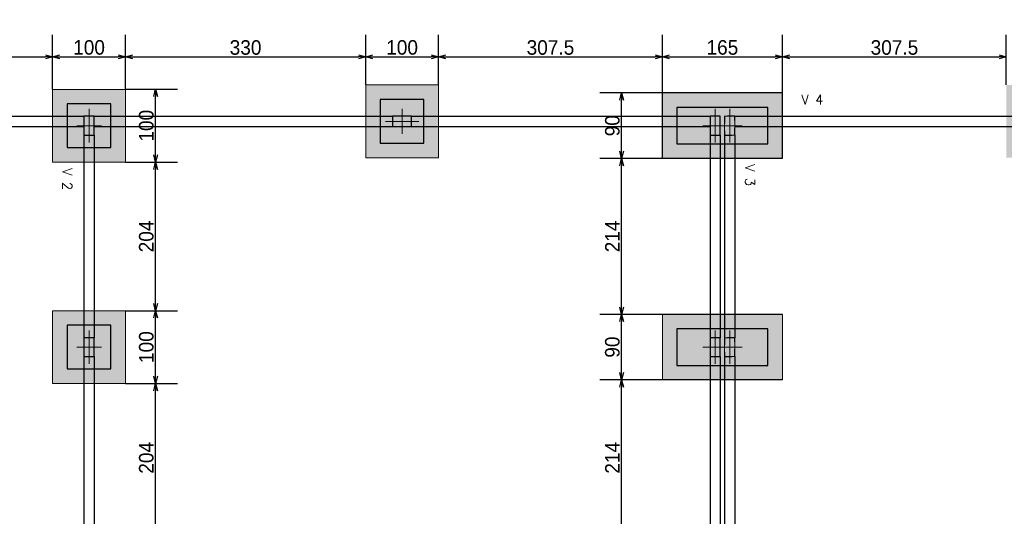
# Model space of a CAD drawing. Header units: millimetres. Extents: x -24 to 384, y -54 to 92.
# Tile 50 of 75: x 162.66 to 176.18, y 77.82 to 84.64. Entities that reach past the tile are written whole.
import ezdxf
from ezdxf.enums import TextEntityAlignment as Align

# ---------------------------------------------------------------- set-up
doc = ezdxf.new("R2010")
doc.units = ezdxf.units.MM
doc.linetypes.add('ACAD_ISO03W100', pattern=[30, 12, -18])
for name, color, linetype, lineweight in [('BL_CONTORNO', 6, 'Continuous', 9), ('PILAR_EIXOS', 1, 'Continuous', 0), ('PILAR_RET', 2, 'Continuous', 9), ('VIG_REF_VIGAS', 3, 'Continuous', 0)]:
    doc.layers.add(name, color=color, linetype=linetype, lineweight=lineweight)
doc.styles.add('CYPETXT', font='romans', dxfattribs={"height": 0.2})
doc.styles.add('GULIM', font='Gulim.ttf')
doc.dimstyles.new('GULIM-100', dxfattribs={"dimtxt": 0.2, "dimasz": 0.1, "dimexe": 0.3, "dimexo": 0, "dimgap": 0.025, "dimtad": 1, "dimdec": 1, "dimlfac": 100, "dimzin": 12, "dimdsep": 46, "dimtxsty": 'GULIM', "dimblk": 'OPEN30', "dimcen": 0, "dimclrd": 152, "dimclre": 152, "dimclrt": 152, "dimaunit": 1, "dimadec": 0, "dimazin": 0, "dimtfac": 1.875, "dimtdec": 1, "dimtmove": 2, "dimatfit": 3, "dimldrblk": 'OPEN30', "dimfxl": 0, "dimtolj": 1, "dimtzin": 12, "dimlwd": -1, "dimarcsym": 0})

# ---------------------------------------------------------------- blocks, each defined once
blk = doc.blocks.new('EIXOS_DO_PILAR')
at = {"layer": 'PILAR_EIXOS'}
for p, q in [((0, -0.5), (0, 0.5)), ((-0.5, 0), (0.5, 0))]:
    blk.add_line(p, q, dxfattribs=at)
blk = doc.blocks.new('_Open30')
at = {"color": 0, "linetype": 'ByBlock', "lineweight": -2}
for p, q in [((-1, 0.27), (0, 0)), ((0, 0), (-1, -0.27)), ((0, 0), (-1, 0))]:
    blk.add_line(p, q, dxfattribs=at)
blk = doc.blocks.new('*D215')
at = {"color": 152, "lineweight": -2, "transparency": 16777216}
for p, q in [((159.812, 83.742), (159.812, 84.428)), ((163.112, 83.682), (163.112, 84.428))]:
    blk.add_line(p, q, dxfattribs=at)
at = {"color": 152, "transparency": 16777216}
blk.add_line((159.912, 84.128), (163.012, 84.128), dxfattribs=at)
at = {"layer": 'Defpoints', "color": 0, "transparency": 16777216}
for p in [(163.112, 84.128), (159.812, 83.742), (163.112, 83.682)]:
    blk.add_point(p, dxfattribs=at)
at = {"color": 152, "transparency": 16777216, "xscale": 0.1, "yscale": 0.1, "zscale": 0.1, "rotation": 180}
blk.add_blockref('_Open30', (159.812, 84.128), dxfattribs=at)
at = {"color": 152, "transparency": 16777216, "xscale": 0.1, "yscale": 0.1, "zscale": 0.1}
blk.add_blockref('_Open30', (163.112, 84.128), dxfattribs=at)
at = {"color": 152, "transparency": 16777216, "insert": (161.462, 84.255), "char_height": 0.2, "attachment_point": 5, "style": 'GULIM'}
blk.add_mtext('\\A1;330', dxfattribs=at)
blk = doc.blocks.new('*D216')
at = {"color": 152, "lineweight": -2, "transparency": 16777216}
for p, q in [((163.112, 83.682), (163.112, 84.428)), ((164.112, 83.682), (164.112, 84.428))]:
    blk.add_line(p, q, dxfattribs=at)
at = {"color": 152, "transparency": 16777216}
blk.add_line((163.212, 84.128), (164.012, 84.128), dxfattribs=at)
at = {"layer": 'Defpoints', "color": 0, "transparency": 16777216}
for p in [(164.112, 84.128), (163.112, 83.682), (164.112, 83.682)]:
    blk.add_point(p, dxfattribs=at)
at = {"color": 152, "transparency": 16777216, "xscale": 0.1, "yscale": 0.1, "zscale": 0.1, "rotation": 180}
blk.add_blockref('_Open30', (163.112, 84.128), dxfattribs=at)
at = {"color": 152, "transparency": 16777216, "xscale": 0.1, "yscale": 0.1, "zscale": 0.1}
blk.add_blockref('_Open30', (164.112, 84.128), dxfattribs=at)
at = {"color": 152, "transparency": 16777216, "insert": (163.612, 84.256), "char_height": 0.2, "attachment_point": 5, "style": 'GULIM'}
blk.add_mtext('\\A1;100', dxfattribs=at)
blk = doc.blocks.new('*D217')
at = {"color": 152, "lineweight": -2, "transparency": 16777216}
for p, q in [((164.112, 83.682), (164.112, 84.428)), ((167.412, 83.742), (167.412, 84.428))]:
    blk.add_line(p, q, dxfattribs=at)
at = {"color": 152, "transparency": 16777216}
blk.add_line((164.212, 84.128), (167.312, 84.128), dxfattribs=at)
at = {"layer": 'Defpoints', "color": 0, "transparency": 16777216}
for p in [(167.412, 84.128), (167.412, 83.742), (164.112, 83.682)]:
    blk.add_point(p, dxfattribs=at)
at = {"color": 152, "transparency": 16777216, "xscale": 0.1, "yscale": 0.1, "zscale": 0.1, "rotation": 180}
blk.add_blockref('_Open30', (164.112, 84.128), dxfattribs=at)
at = {"color": 152, "transparency": 16777216, "xscale": 0.1, "yscale": 0.1, "zscale": 0.1}
blk.add_blockref('_Open30', (167.412, 84.128), dxfattribs=at)
at = {"color": 152, "transparency": 16777216, "insert": (165.762, 84.255), "char_height": 0.2, "attachment_point": 5, "style": 'GULIM'}
blk.add_mtext('\\A1;330', dxfattribs=at)
blk = doc.blocks.new('*D218')
at = {"color": 152, "lineweight": -2, "transparency": 16777216}
for p, q in [((167.412, 83.742), (167.412, 84.428)), ((168.412, 83.742), (168.412, 84.428))]:
    blk.add_line(p, q, dxfattribs=at)
at = {"color": 152, "transparency": 16777216}
blk.add_line((167.512, 84.128), (168.312, 84.128), dxfattribs=at)
at = {"layer": 'Defpoints', "color": 0, "transparency": 16777216}
for p in [(168.412, 84.128), (167.412, 83.742), (168.412, 83.742)]:
    blk.add_point(p, dxfattribs=at)
at = {"color": 152, "transparency": 16777216, "xscale": 0.1, "yscale": 0.1, "zscale": 0.1, "rotation": 180}
blk.add_blockref('_Open30', (167.412, 84.128), dxfattribs=at)
at = {"color": 152, "transparency": 16777216, "xscale": 0.1, "yscale": 0.1, "zscale": 0.1}
blk.add_blockref('_Open30', (168.412, 84.128), dxfattribs=at)
at = {"color": 152, "transparency": 16777216, "insert": (167.912, 84.256), "char_height": 0.2, "attachment_point": 5, "style": 'GULIM'}
blk.add_mtext('\\A1;100', dxfattribs=at)
blk = doc.blocks.new('*D219')
at = {"color": 152, "lineweight": -2, "transparency": 16777216}
for p, q in [((168.412, 83.742), (168.412, 84.428)), ((171.487, 82.732), (171.487, 84.428))]:
    blk.add_line(p, q, dxfattribs=at)
at = {"color": 152, "transparency": 16777216}
blk.add_line((168.512, 84.128), (171.387, 84.128), dxfattribs=at)
at = {"layer": 'Defpoints', "color": 0, "transparency": 16777216}
for p in [(171.487, 84.128), (168.412, 83.742), (171.487, 82.732)]:
    blk.add_point(p, dxfattribs=at)
at = {"color": 152, "transparency": 16777216, "xscale": 0.1, "yscale": 0.1, "zscale": 0.1, "rotation": 180}
blk.add_blockref('_Open30', (168.412, 84.128), dxfattribs=at)
at = {"color": 152, "transparency": 16777216, "xscale": 0.1, "yscale": 0.1, "zscale": 0.1}
blk.add_blockref('_Open30', (171.487, 84.128), dxfattribs=at)
at = {"color": 152, "transparency": 16777216, "insert": (169.95, 84.255), "char_height": 0.2, "attachment_point": 5, "style": 'GULIM'}
blk.add_mtext('\\A1;307.5', dxfattribs=at)
blk = doc.blocks.new('*D220')
at = {"color": 152, "lineweight": -2, "transparency": 16777216}
for p, q in [((171.487, 83.632), (171.487, 84.428)), ((173.137, 82.732), (173.137, 84.428))]:
    blk.add_line(p, q, dxfattribs=at)
at = {"color": 152, "transparency": 16777216}
blk.add_line((171.587, 84.128), (173.037, 84.128), dxfattribs=at)
at = {"layer": 'Defpoints', "color": 0, "transparency": 16777216}
for p in [(173.137, 84.128), (171.487, 83.632), (173.137, 82.732)]:
    blk.add_point(p, dxfattribs=at)
at = {"color": 152, "transparency": 16777216, "xscale": 0.1, "yscale": 0.1, "zscale": 0.1, "rotation": 180}
blk.add_blockref('_Open30', (171.487, 84.128), dxfattribs=at)
at = {"color": 152, "transparency": 16777216, "xscale": 0.1, "yscale": 0.1, "zscale": 0.1}
blk.add_blockref('_Open30', (173.137, 84.128), dxfattribs=at)
at = {"color": 152, "transparency": 16777216, "insert": (172.312, 84.256), "char_height": 0.2, "attachment_point": 5, "style": 'GULIM'}
blk.add_mtext('\\A1;165', dxfattribs=at)
blk = doc.blocks.new('*D347')
at = {"color": 152, "lineweight": -2, "transparency": 16777216}
for p, q in [((173.137, 82.732), (173.137, 84.428)), ((176.212, 83.742), (176.212, 84.428))]:
    blk.add_line(p, q, dxfattribs=at)
at = {"color": 152, "transparency": 16777216}
blk.add_line((173.237, 84.128), (176.112, 84.128), dxfattribs=at)
at = {"layer": 'Defpoints', "color": 0, "transparency": 16777216}
for p in [(176.212, 84.128), (176.212, 83.742), (173.137, 82.732)]:
    blk.add_point(p, dxfattribs=at)
at = {"color": 152, "transparency": 16777216, "xscale": 0.1, "yscale": 0.1, "zscale": 0.1, "rotation": 180}
blk.add_blockref('_Open30', (173.137, 84.128), dxfattribs=at)
at = {"color": 152, "transparency": 16777216, "xscale": 0.1, "yscale": 0.1, "zscale": 0.1}
blk.add_blockref('_Open30', (176.212, 84.128), dxfattribs=at)
at = {"color": 152, "transparency": 16777216, "insert": (174.675, 84.255), "char_height": 0.2, "attachment_point": 5, "style": 'GULIM'}
blk.add_mtext('\\A1;307.5', dxfattribs=at)
blk = doc.blocks.new('*D221')
at = {"color": 152, "lineweight": -2, "transparency": 16777216}
for p, q in [((137.312, 83.682), (137.312, 85.128)), ((181.512, 83.682), (181.512, 85.128))]:
    blk.add_line(p, q, dxfattribs=at)
at = {"color": 152, "transparency": 16777216}
blk.add_line((137.412, 84.828), (181.412, 84.828), dxfattribs=at)
at = {"layer": 'Defpoints', "color": 0, "transparency": 16777216}
for p in [(181.512, 84.828), (137.312, 83.682), (181.512, 83.682)]:
    blk.add_point(p, dxfattribs=at)
at = {"color": 152, "transparency": 16777216, "xscale": 0.1, "yscale": 0.1, "zscale": 0.1, "rotation": 180}
blk.add_blockref('_Open30', (137.312, 84.828), dxfattribs=at)
at = {"color": 152, "transparency": 16777216, "xscale": 0.1, "yscale": 0.1, "zscale": 0.1}
blk.add_blockref('_Open30', (181.512, 84.828), dxfattribs=at)
at = {"color": 152, "transparency": 16777216, "insert": (159.412, 84.955), "char_height": 0.2, "attachment_point": 5, "style": 'GULIM'}
blk.add_mtext('\\A1;4420', dxfattribs=at)
blk = doc.blocks.new('*D263')
at = {"color": 152, "lineweight": -2, "transparency": 16777216}
for p, q in [((164.112, 79.642), (164.827, 79.642)), ((164.112, 77.602), (164.827, 77.602))]:
    blk.add_line(p, q, dxfattribs=at)
at = {"color": 152, "transparency": 16777216}
blk.add_line((164.527, 77.702), (164.527, 79.542), dxfattribs=at)
at = {"layer": 'Defpoints', "color": 0, "transparency": 16777216}
for p in [(164.112, 79.642), (164.527, 79.642), (164.112, 77.602)]:
    blk.add_point(p, dxfattribs=at)
at = {"color": 152, "transparency": 16777216, "xscale": 0.1, "yscale": 0.1, "zscale": 0.1}
for p, rotation in [((164.527, 79.642), 90), ((164.527, 77.602), 270)]:
    blk.add_blockref('_Open30', p, dxfattribs=dict(at, rotation=rotation))
at = {"color": 152, "transparency": 16777216, "insert": (164.399, 78.622), "char_height": 0.2, "attachment_point": 5, "rotation": 90, "style": 'GULIM'}
blk.add_mtext('\\A1;204', dxfattribs=at)
blk = doc.blocks.new('*D264')
at = {"color": 152, "lineweight": -2, "transparency": 16777216}
for p, q in [((164.112, 80.642), (164.827, 80.642)), ((164.112, 79.642), (164.827, 79.642))]:
    blk.add_line(p, q, dxfattribs=at)
at = {"color": 152, "transparency": 16777216}
blk.add_line((164.527, 79.742), (164.527, 80.542), dxfattribs=at)
at = {"layer": 'Defpoints', "color": 0, "transparency": 16777216}
for p in [(164.112, 80.642), (164.527, 80.642), (164.112, 79.642)]:
    blk.add_point(p, dxfattribs=at)
at = {"color": 152, "transparency": 16777216, "xscale": 0.1, "yscale": 0.1, "zscale": 0.1}
for p, rotation in [((164.527, 80.642), 90), ((164.527, 79.642), 270)]:
    blk.add_blockref('_Open30', p, dxfattribs=dict(at, rotation=rotation))
at = {"color": 152, "transparency": 16777216, "insert": (164.399, 80.142), "char_height": 0.2, "attachment_point": 5, "rotation": 90, "style": 'GULIM'}
blk.add_mtext('\\A1;100', dxfattribs=at)
blk = doc.blocks.new('*D265')
at = {"color": 152, "lineweight": -2, "transparency": 16777216}
for p, q in [((164.112, 82.682), (164.827, 82.682)), ((164.112, 80.642), (164.827, 80.642))]:
    blk.add_line(p, q, dxfattribs=at)
at = {"color": 152, "transparency": 16777216}
blk.add_line((164.527, 80.742), (164.527, 82.582), dxfattribs=at)
at = {"layer": 'Defpoints', "color": 0, "transparency": 16777216}
for p in [(164.112, 82.682), (164.527, 82.682), (164.112, 80.642)]:
    blk.add_point(p, dxfattribs=at)
at = {"color": 152, "transparency": 16777216, "xscale": 0.1, "yscale": 0.1, "zscale": 0.1}
for p, rotation in [((164.527, 82.682), 90), ((164.527, 80.642), 270)]:
    blk.add_blockref('_Open30', p, dxfattribs=dict(at, rotation=rotation))
at = {"color": 152, "transparency": 16777216, "insert": (164.399, 81.662), "char_height": 0.2, "attachment_point": 5, "rotation": 90, "style": 'GULIM'}
blk.add_mtext('\\A1;204', dxfattribs=at)
blk = doc.blocks.new('*D266')
at = {"color": 152, "lineweight": -2, "transparency": 16777216}
for p, q in [((164.112, 83.682), (164.827, 83.682)), ((164.112, 82.682), (164.827, 82.682))]:
    blk.add_line(p, q, dxfattribs=at)
at = {"color": 152, "transparency": 16777216}
blk.add_line((164.527, 82.782), (164.527, 83.582), dxfattribs=at)
at = {"layer": 'Defpoints', "color": 0, "transparency": 16777216}
for p in [(164.112, 83.682), (164.527, 83.682), (164.112, 82.682)]:
    blk.add_point(p, dxfattribs=at)
at = {"color": 152, "transparency": 16777216, "xscale": 0.1, "yscale": 0.1, "zscale": 0.1}
for p, rotation in [((164.527, 83.682), 90), ((164.527, 82.682), 270)]:
    blk.add_blockref('_Open30', p, dxfattribs=dict(at, rotation=rotation))
at = {"color": 152, "transparency": 16777216, "insert": (164.399, 83.182), "char_height": 0.2, "attachment_point": 5, "rotation": 90, "style": 'GULIM'}
blk.add_mtext('\\A1;100', dxfattribs=at)
blk = doc.blocks.new('*D279')
at = {"color": 152, "lineweight": -2, "transparency": 16777216}
for p, q in [((173.137, 79.692), (170.628, 79.692)), ((171.487, 77.552), (170.628, 77.552))]:
    blk.add_line(p, q, dxfattribs=at)
at = {"color": 152, "transparency": 16777216}
blk.add_line((170.928, 77.652), (170.928, 79.592), dxfattribs=at)
at = {"layer": 'Defpoints', "color": 0, "transparency": 16777216}
for p in [(170.928, 79.692), (173.137, 79.692), (171.487, 77.552)]:
    blk.add_point(p, dxfattribs=at)
at = {"color": 152, "transparency": 16777216, "xscale": 0.1, "yscale": 0.1, "zscale": 0.1}
for p, rotation in [((170.928, 79.692), 90), ((170.928, 77.552), 270)]:
    blk.add_blockref('_Open30', p, dxfattribs=dict(at, rotation=rotation))
at = {"color": 152, "transparency": 16777216, "insert": (170.801, 78.622), "char_height": 0.2, "attachment_point": 5, "rotation": 90, "style": 'GULIM'}
blk.add_mtext('\\A1;214', dxfattribs=at)
blk = doc.blocks.new('*D280')
at = {"color": 152, "lineweight": -2, "transparency": 16777216}
for p, q in [((173.137, 80.592), (170.628, 80.592)), ((171.487, 79.692), (170.628, 79.692))]:
    blk.add_line(p, q, dxfattribs=at)
at = {"color": 152, "transparency": 16777216}
blk.add_line((170.928, 79.792), (170.928, 80.492), dxfattribs=at)
at = {"layer": 'Defpoints', "color": 0, "transparency": 16777216}
for p in [(170.928, 80.592), (173.137, 80.592), (171.487, 79.692)]:
    blk.add_point(p, dxfattribs=at)
at = {"color": 152, "transparency": 16777216, "xscale": 0.1, "yscale": 0.1, "zscale": 0.1}
for p, rotation in [((170.928, 80.592), 90), ((170.928, 79.692), 270)]:
    blk.add_blockref('_Open30', p, dxfattribs=dict(at, rotation=rotation))
at = {"color": 152, "transparency": 16777216, "insert": (170.801, 80.142), "char_height": 0.2, "attachment_point": 5, "rotation": 90, "style": 'GULIM'}
blk.add_mtext('\\A1;90', dxfattribs=at)
blk = doc.blocks.new('*D281')
at = {"color": 152, "lineweight": -2, "transparency": 16777216}
for p, q in [((173.137, 82.732), (170.628, 82.732)), ((171.487, 80.592), (170.628, 80.592))]:
    blk.add_line(p, q, dxfattribs=at)
at = {"color": 152, "transparency": 16777216}
blk.add_line((170.928, 80.692), (170.928, 82.632), dxfattribs=at)
at = {"layer": 'Defpoints', "color": 0, "transparency": 16777216}
for p in [(170.928, 82.732), (173.137, 82.732), (171.487, 80.592)]:
    blk.add_point(p, dxfattribs=at)
at = {"color": 152, "transparency": 16777216, "xscale": 0.1, "yscale": 0.1, "zscale": 0.1}
for p, rotation in [((170.928, 82.732), 90), ((170.928, 80.592), 270)]:
    blk.add_blockref('_Open30', p, dxfattribs=dict(at, rotation=rotation))
at = {"color": 152, "transparency": 16777216, "insert": (170.801, 81.662), "char_height": 0.2, "attachment_point": 5, "rotation": 90, "style": 'GULIM'}
blk.add_mtext('\\A1;214', dxfattribs=at)
blk = doc.blocks.new('*D282')
at = {"color": 152, "lineweight": -2, "transparency": 16777216}
for p, q in [((173.137, 83.632), (170.628, 83.632)), ((171.487, 82.732), (170.628, 82.732))]:
    blk.add_line(p, q, dxfattribs=at)
at = {"color": 152, "transparency": 16777216}
blk.add_line((170.928, 82.832), (170.928, 83.532), dxfattribs=at)
at = {"layer": 'Defpoints', "color": 0, "transparency": 16777216}
for p in [(170.928, 83.632), (173.137, 83.632), (171.487, 82.732)]:
    blk.add_point(p, dxfattribs=at)
at = {"color": 152, "transparency": 16777216, "xscale": 0.1, "yscale": 0.1, "zscale": 0.1}
for p, rotation in [((170.928, 83.632), 90), ((170.928, 82.732), 270)]:
    blk.add_blockref('_Open30', p, dxfattribs=dict(at, rotation=rotation))
at = {"color": 152, "transparency": 16777216, "insert": (170.801, 83.182), "char_height": 0.2, "attachment_point": 5, "rotation": 90, "style": 'GULIM'}
blk.add_mtext('\\A1;90', dxfattribs=at)

msp = doc.modelspace()

# ---------------------------------------------------------------- hatches: boundary and pattern name
h = msp.add_hatch(color=11)
h.dxf.hatch_style = 1
h.paths.add_polyline_path([(137.3122, 83.6816), (137.3122, 82.6816), (138.3122, 82.6816), (138.3122, 83.6816)])
h.paths.add_polyline_path([(137.5122, 83.4816), (137.5122, 82.8816), (138.1122, 82.8816), (138.1122, 83.4816)], flags=16)
h.paths.add_polyline_path([(141.6122, 83.7416), (141.6122, 82.7416), (142.6122, 82.7416), (142.6122, 83.7416)])
h.paths.add_polyline_path([(141.8122, 83.5416), (141.8122, 82.9416), (142.4122, 82.9416), (142.4122, 83.5416)], flags=16)
h.paths.add_polyline_path([(145.9122, 83.6816), (145.9122, 82.6816), (146.9122, 82.6816), (146.9122, 83.6816)])
h.paths.add_polyline_path([(146.1122, 83.4816), (146.1122, 82.8816), (146.7122, 82.8816), (146.7122, 83.4816)], flags=16)
h.paths.add_polyline_path([(150.2122, 83.7416), (150.2122, 82.7416), (151.2122, 82.7416), (151.2122, 83.7416)])
h.paths.add_polyline_path([(150.4122, 83.5416), (150.4122, 82.9416), (151.0122, 82.9416), (151.0122, 83.5416)], flags=16)
h.paths.add_polyline_path([(154.5122, 83.6816), (154.5122, 82.6816), (155.5122, 82.6816), (155.5122, 83.6816)])
h.paths.add_polyline_path([(154.7122, 83.4816), (154.7122, 82.8816), (155.3122, 82.8816), (155.3122, 83.4816)], flags=16)
h.paths.add_polyline_path([(158.8122, 83.7416), (158.8122, 82.7416), (159.8122, 82.7416), (159.8122, 83.7416)])
h.paths.add_polyline_path([(159.0122, 83.5416), (159.0122, 82.9416), (159.6122, 82.9416), (159.6122, 83.5416)], flags=16)
h.paths.add_polyline_path([(163.1122, 83.6816), (163.1122, 82.6816), (164.1122, 82.6816), (164.1122, 83.6816)])
h.paths.add_polyline_path([(163.3122, 83.4816), (163.3122, 82.8816), (163.9122, 82.8816), (163.9122, 83.4816)], flags=16)
h.paths.add_polyline_path([(167.4122, 83.7416), (167.4122, 82.7416), (168.4122, 82.7416), (168.4122, 83.7416)])
h.paths.add_polyline_path([(167.6122, 83.5416), (167.6122, 82.9416), (168.2122, 82.9416), (168.2122, 83.5416)], flags=16)
h.paths.add_polyline_path([(171.6872, 82.9316), (172.9372, 82.9316), (172.9372, 83.4316), (171.6872, 83.4316)], flags=16)
h.paths.add_polyline_path([(171.4872, 82.7316), (173.1372, 82.7316), (173.1372, 83.6316), (171.4872, 83.6316)])
h.paths.add_polyline_path([(176.2122, 83.7416), (176.2122, 82.7416), (177.2122, 82.7416), (177.2122, 83.7416)])
h.paths.add_polyline_path([(176.4122, 83.5416), (176.4122, 82.9416), (177.0122, 82.9416), (177.0122, 83.5416)], flags=16)
h.paths.add_polyline_path([(180.5122, 83.6816), (180.5122, 82.6816), (181.5122, 82.6816), (181.5122, 83.6816)])
h.paths.add_polyline_path([(180.7122, 83.4816), (180.7122, 82.8816), (181.3122, 82.8816), (181.3122, 83.4816)], flags=16)
h.paths.add_polyline_path([(180.5122, 80.6416), (180.5122, 79.6416), (181.5122, 79.6416), (181.5122, 80.6416)])
h.paths.add_polyline_path([(180.7122, 80.4416), (180.7122, 79.8416), (181.3122, 79.8416), (181.3122, 80.4416)], flags=16)
h.paths.add_polyline_path([(180.5122, 77.6016), (180.5122, 76.6016), (181.5122, 76.6016), (181.5122, 77.6016)])
h.paths.add_polyline_path([(180.7122, 77.4016), (180.7122, 76.8016), (181.3122, 76.8016), (181.3122, 77.4016)], flags=16)
h.paths.add_polyline_path([(177.4122, 77.5416), (177.4122, 76.5416), (178.4122, 76.5416), (178.4122, 77.5416)])
h.paths.add_polyline_path([(177.6122, 77.3416), (177.6122, 76.7416), (178.2122, 76.7416), (178.2122, 77.3416)], flags=16)
h.paths.add_polyline_path([(180.5122, 73.2416), (180.5122, 72.2416), (181.5122, 72.2416), (181.5122, 73.2416)])
h.paths.add_polyline_path([(180.7122, 73.0416), (180.7122, 72.4416), (181.3122, 72.4416), (181.3122, 73.0416)], flags=16)
h.paths.add_polyline_path([(180.5122, 68.9416), (180.5122, 67.9416), (181.5122, 67.9416), (181.5122, 68.9416)])
h.paths.add_polyline_path([(177.4122, 68.9416), (177.4122, 67.9416), (178.4122, 67.9416), (178.4122, 68.9416)])
h.paths.add_polyline_path([(180.7122, 68.7416), (180.7122, 68.1416), (181.3122, 68.1416), (181.3122, 68.7416)], flags=16)
h.paths.add_polyline_path([(177.6122, 68.7416), (177.6122, 68.1416), (178.2122, 68.1416), (178.2122, 68.7416)], flags=16)
h.paths.add_polyline_path([(180.5122, 64.7016), (180.5122, 63.7016), (181.5122, 63.7016), (181.5122, 64.7016)])
h.paths.add_polyline_path([(180.7122, 64.5016), (180.7122, 63.9016), (181.3122, 63.9016), (181.3122, 64.5016)], flags=16)
h.paths.add_polyline_path([(177.4122, 60.3416), (177.4122, 59.3416), (178.4122, 59.3416), (178.4122, 60.3416)])
h.paths.add_polyline_path([(180.5122, 60.4016), (180.5122, 59.4016), (181.5122, 59.4016), (181.5122, 60.4016)])
h.paths.add_polyline_path([(177.6122, 60.1416), (177.6122, 59.5416), (178.2122, 59.5416), (178.2122, 60.1416)], flags=16)
h.paths.add_polyline_path([(180.7122, 60.2016), (180.7122, 59.6016), (181.3122, 59.6016), (181.3122, 60.2016)], flags=16)
h.paths.add_polyline_path([(171.9122, 60.4016), (171.9122, 59.4016), (172.9122, 59.4016), (172.9122, 60.4016)])
h.paths.add_polyline_path([(174.3722, 60.3416), (174.3722, 59.3416), (175.3722, 59.3416), (175.3722, 60.3416)])
h.paths.add_polyline_path([(172.1122, 60.2016), (172.1122, 59.6016), (172.7122, 59.6016), (172.7122, 60.2016)], flags=16)
h.paths.add_polyline_path([(174.5722, 60.1416), (174.5722, 59.5416), (175.1722, 59.5416), (175.1722, 60.1416)], flags=16)
h.paths.add_polyline_path([(174.3122, 64.7016), (174.3122, 63.7016), (175.3122, 63.7016), (175.3122, 64.7016)])
h.paths.add_polyline_path([(171.9122, 64.7016), (171.9122, 63.7016), (172.9122, 63.7016), (172.9122, 64.7016)])
h.paths.add_polyline_path([(174.5122, 64.5016), (174.5122, 63.9016), (175.1122, 63.9016), (175.1122, 64.5016)], flags=16)
h.paths.add_polyline_path([(172.1122, 64.5016), (172.1122, 63.9016), (172.7122, 63.9016), (172.7122, 64.5016)], flags=16)
h.paths.add_polyline_path([(171.9122, 68.9416), (171.9122, 67.9416), (172.9122, 67.9416), (172.9122, 68.9416)])
h.paths.add_polyline_path([(174.3722, 68.9416), (174.3722, 67.9416), (175.3722, 67.9416), (175.3722, 68.9416)])
h.paths.add_polyline_path([(174.5722, 68.7416), (174.5722, 68.1416), (175.1722, 68.1416), (175.1722, 68.7416)], flags=16)
h.paths.add_polyline_path([(172.1122, 68.7416), (172.1122, 68.1416), (172.7122, 68.1416), (172.7122, 68.7416)], flags=16)
h.paths.add_polyline_path([(174.3122, 73.2416), (174.3122, 72.2416), (175.3122, 72.2416), (175.3122, 73.2416)])
h.paths.add_polyline_path([(171.9122, 73.2416), (171.9122, 72.2416), (172.9122, 72.2416), (172.9122, 73.2416)])
h.paths.add_polyline_path([(174.5122, 73.0416), (174.5122, 72.4416), (175.1122, 72.4416), (175.1122, 73.0416)], flags=16)
h.paths.add_polyline_path([(172.1122, 73.0416), (172.1122, 72.4416), (172.7122, 72.4416), (172.7122, 73.0416)], flags=16)
h.paths.add_polyline_path([(171.6522, 75.1416), (171.6522, 74.1416), (172.6522, 74.1416), (172.6522, 75.1416)])
h.paths.add_polyline_path([(171.8522, 74.9416), (171.8522, 74.3416), (172.4522, 74.3416), (172.4522, 74.9416)], flags=16)
h.paths.add_polyline_path([(171.6872, 76.8516), (172.9372, 76.8516), (172.9372, 77.3516), (171.6872, 77.3516)], flags=16)
h.paths.add_polyline_path([(171.4872, 76.6516), (173.1372, 76.6516), (173.1372, 77.5516), (171.4872, 77.5516)])
h.paths.add_polyline_path([(174.3722, 77.5416), (174.3722, 76.5416), (175.3722, 76.5416), (175.3722, 77.5416)])
h.paths.add_polyline_path([(174.5722, 77.3416), (174.5722, 76.7416), (175.1722, 76.7416), (175.1722, 77.3416)], flags=16)
h.paths.add_polyline_path([(171.4872, 79.6916), (173.1372, 79.6916), (173.1372, 80.5916), (171.4872, 80.5916)])
h.paths.add_polyline_path([(171.6872, 79.8916), (172.9372, 79.8916), (172.9372, 80.3916), (171.6872, 80.3916)], flags=16)
h.paths.add_polyline_path([(167.4122, 77.5416), (167.4122, 76.5416), (168.4122, 76.5416), (168.4122, 77.5416)])
h.paths.add_polyline_path([(167.6122, 77.3416), (167.6122, 76.7416), (168.2122, 76.7416), (168.2122, 77.3416)], flags=16)
h.paths.add_polyline_path([(163.1122, 77.6016), (163.1122, 76.6016), (164.1122, 76.6016), (164.1122, 77.6016)])
h.paths.add_polyline_path([(163.3122, 77.4016), (163.3122, 76.8016), (163.9122, 76.8016), (163.9122, 77.4016)], flags=16)
h.paths.add_polyline_path([(163.1122, 75.1416), (163.1122, 74.1416), (164.1122, 74.1416), (164.1122, 75.1416)])
h.paths.add_polyline_path([(163.3122, 74.9416), (163.3122, 74.3416), (163.9122, 74.3416), (163.9122, 74.9416)], flags=16)
h.paths.add_polyline_path([(167.4122, 75.1416), (167.4122, 74.1416), (168.4122, 74.1416), (168.4122, 75.1416)])
h.paths.add_polyline_path([(167.6122, 74.9416), (167.6122, 74.3416), (168.2122, 74.3416), (168.2122, 74.9416)], flags=16)
h.paths.add_polyline_path([(163.1122, 80.6416), (163.1122, 79.6416), (164.1122, 79.6416), (164.1122, 80.6416)])
h.paths.add_polyline_path([(163.3122, 80.4416), (163.3122, 79.8416), (163.9122, 79.8416), (163.9122, 80.4416)], flags=16)
h.paths.add_polyline_path([(160.5622, 80.4316), (160.5622, 79.4316), (161.5622, 79.4316), (161.5622, 80.4316)])
h.paths.add_polyline_path([(160.7622, 80.2316), (160.7622, 79.6316), (161.3622, 79.6316), (161.3622, 80.2316)], flags=16)
h.paths.add_polyline_path([(158.8122, 80.6416), (158.8122, 79.6416), (159.8122, 79.6416), (159.8122, 80.6416)])
h.paths.add_polyline_path([(159.0122, 80.4416), (159.0122, 79.8416), (159.6122, 79.8416), (159.6122, 80.4416)], flags=16)
h.paths.add_polyline_path([(157.0622, 80.4316), (157.0622, 79.4316), (158.0622, 79.4316), (158.0622, 80.4316)])
h.paths.add_polyline_path([(157.2622, 80.2316), (157.2622, 79.6316), (157.8622, 79.6316), (157.8622, 80.2316)], flags=16)
h.paths.add_polyline_path([(158.8122, 77.5416), (158.8122, 76.5416), (159.8122, 76.5416), (159.8122, 77.5416)])
h.paths.add_polyline_path([(159.0122, 77.3416), (159.0122, 76.7416), (159.6122, 76.7416), (159.6122, 77.3416)], flags=16)
h.paths.add_polyline_path([(158.8122, 75.1416), (158.8122, 74.1416), (159.8122, 74.1416), (159.8122, 75.1416)])
h.paths.add_polyline_path([(159.0122, 74.9416), (159.0122, 74.3416), (159.6122, 74.3416), (159.6122, 74.9416)], flags=16)
h.paths.add_polyline_path([(154.5122, 75.1416), (154.5122, 74.1416), (155.5122, 74.1416), (155.5122, 75.1416)])
h.paths.add_polyline_path([(154.7122, 74.9416), (154.7122, 74.3416), (155.3122, 74.3416), (155.3122, 74.9416)], flags=16)
h.paths.add_polyline_path([(154.5122, 77.6016), (154.5122, 76.6016), (155.5122, 76.6016), (155.5122, 77.6016)])
h.paths.add_polyline_path([(154.7122, 77.4016), (154.7122, 76.8016), (155.3122, 76.8016), (155.3122, 77.4016)], flags=16)
h.paths.add_polyline_path([(154.5122, 80.6416), (154.5122, 79.6416), (155.5122, 79.6416), (155.5122, 80.6416)])
h.paths.add_polyline_path([(154.7122, 80.4416), (154.7122, 79.8416), (155.3122, 79.8416), (155.3122, 80.4416)], flags=16)
h.paths.add_polyline_path([(150.2122, 77.5416), (150.2122, 76.5416), (151.2122, 76.5416), (151.2122, 77.5416)])
h.paths.add_polyline_path([(150.4122, 77.3416), (150.4122, 76.7416), (151.0122, 76.7416), (151.0122, 77.3416)], flags=16)
h.paths.add_polyline_path([(150.2122, 75.1416), (150.2122, 74.1416), (151.2122, 74.1416), (151.2122, 75.1416)])
h.paths.add_polyline_path([(150.4122, 74.9416), (150.4122, 74.3416), (151.0122, 74.3416), (151.0122, 74.9416)], flags=16)
h.paths.add_polyline_path([(145.9122, 75.1416), (145.9122, 74.1416), (146.9122, 74.1416), (146.9122, 75.1416)])
h.paths.add_polyline_path([(146.1122, 74.9416), (146.1122, 74.3416), (146.7122, 74.3416), (146.7122, 74.9416)], flags=16)
h.paths.add_polyline_path([(145.9122, 77.6016), (145.9122, 76.6016), (146.9122, 76.6016), (146.9122, 77.6016)])
h.paths.add_polyline_path([(146.1122, 77.4016), (146.1122, 76.8016), (146.7122, 76.8016), (146.7122, 77.4016)], flags=16)
h.paths.add_polyline_path([(145.9122, 80.6416), (145.9122, 79.6416), (146.9122, 79.6416), (146.9122, 80.6416)])
h.paths.add_polyline_path([(146.1122, 80.4416), (146.1122, 79.8416), (146.7122, 79.8416), (146.7122, 80.4416)], flags=16)
h.paths.add_polyline_path([(141.6122, 77.5416), (141.6122, 76.5416), (142.6122, 76.5416), (142.6122, 77.5416)])
h.paths.add_polyline_path([(141.8122, 77.3416), (141.8122, 76.7416), (142.4122, 76.7416), (142.4122, 77.3416)], flags=16)
h.paths.add_polyline_path([(141.6122, 75.1416), (141.6122, 74.1416), (142.6122, 74.1416), (142.6122, 75.1416)])
h.paths.add_polyline_path([(141.8122, 74.9416), (141.8122, 74.3416), (142.4122, 74.3416), (142.4122, 74.9416)], flags=16)
h.paths.add_polyline_path([(137.3722, 75.1416), (137.3722, 74.1416), (138.3722, 74.1416), (138.3722, 75.1416)])
h.paths.add_polyline_path([(137.5722, 74.9416), (137.5722, 74.3416), (138.1722, 74.3416), (138.1722, 74.9416)], flags=16)
h.paths.add_polyline_path([(137.3122, 77.6016), (137.3122, 76.6016), (138.3122, 76.6016), (138.3122, 77.6016)])
h.paths.add_polyline_path([(137.5122, 77.4016), (137.5122, 76.8016), (138.1122, 76.8016), (138.1122, 77.4016)], flags=16)
h.paths.add_polyline_path([(137.3122, 80.6416), (137.3122, 79.6416), (138.3122, 79.6416), (138.3122, 80.6416)])
h.paths.add_polyline_path([(137.5122, 80.4416), (137.5122, 79.8416), (138.1122, 79.8416), (138.1122, 80.4416)], flags=16)
h = msp.add_hatch(color=254)
h.dxf.hatch_style = 1
h.paths.add_polyline_path([(180.7122, 60.2016), (180.7122, 59.6016), (181.3122, 59.6016), (181.3122, 60.2016)])
h.paths.add_polyline_path([(177.6122, 60.1416), (177.6122, 59.5416), (178.2122, 59.5416), (178.2122, 60.1416)])
h.paths.add_polyline_path([(174.5722, 60.1416), (174.5722, 59.5416), (175.1722, 59.5416), (175.1722, 60.1416)])
h.paths.add_polyline_path([(172.1122, 60.2016), (172.1122, 59.6016), (172.7122, 59.6016), (172.7122, 60.2016)])
h.paths.add_polyline_path([(172.1122, 64.5016), (172.1122, 63.9016), (172.7122, 63.9016), (172.7122, 64.5016)])
h.paths.add_polyline_path([(174.5122, 64.5016), (174.5122, 63.9016), (175.1122, 63.9016), (175.1122, 64.5016)])
h.paths.add_polyline_path([(180.7122, 64.5016), (180.7122, 63.9016), (181.3122, 63.9016), (181.3122, 64.5016)])
h.paths.add_polyline_path([(180.7122, 68.7416), (180.7122, 68.1416), (181.3122, 68.1416), (181.3122, 68.7416)])
h.paths.add_polyline_path([(177.6122, 68.7416), (177.6122, 68.1416), (178.2122, 68.1416), (178.2122, 68.7416)])
h.paths.add_polyline_path([(174.5722, 68.7416), (174.5722, 68.1416), (175.1722, 68.1416), (175.1722, 68.7416)])
h.paths.add_polyline_path([(172.1122, 68.7416), (172.1122, 68.1416), (172.7122, 68.1416), (172.7122, 68.7416)])
h.paths.add_polyline_path([(172.1122, 73.0416), (172.1122, 72.4416), (172.7122, 72.4416), (172.7122, 73.0416)])
h.paths.add_polyline_path([(174.5122, 73.0416), (174.5122, 72.4416), (175.1122, 72.4416), (175.1122, 73.0416)])
h.paths.add_polyline_path([(180.7122, 73.0416), (180.7122, 72.4416), (181.3122, 72.4416), (181.3122, 73.0416)])
h.paths.add_polyline_path([(180.7122, 77.4016), (180.7122, 76.8016), (181.3122, 76.8016), (181.3122, 77.4016)])
h.paths.add_polyline_path([(177.6122, 77.3416), (177.6122, 76.7416), (178.2122, 76.7416), (178.2122, 77.3416)])
h.paths.add_polyline_path([(171.6872, 76.8516), (172.9372, 76.8516), (172.9372, 77.3516), (171.6872, 77.3516)])
h.paths.add_polyline_path([(174.5722, 77.3416), (174.5722, 76.7416), (175.1722, 76.7416), (175.1722, 77.3416)])
h.paths.add_polyline_path([(171.6872, 79.8916), (172.9372, 79.8916), (172.9372, 80.3916), (171.6872, 80.3916)])
h.paths.add_polyline_path([(171.6872, 82.9316), (172.9372, 82.9316), (172.9372, 83.4316), (171.6872, 83.4316)])
h.paths.add_polyline_path([(176.4122, 83.5416), (176.4122, 82.9416), (177.0122, 82.9416), (177.0122, 83.5416)])
h.paths.add_polyline_path([(180.7122, 83.4816), (180.7122, 82.8816), (181.3122, 82.8816), (181.3122, 83.4816)])
h.paths.add_polyline_path([(180.7122, 80.4416), (180.7122, 79.8416), (181.3122, 79.8416), (181.3122, 80.4416)])
h.paths.add_polyline_path([(171.8522, 74.9416), (171.8522, 74.3416), (172.4522, 74.3416), (172.4522, 74.9416)])
h.paths.add_polyline_path([(167.6122, 74.9416), (167.6122, 74.3416), (168.2122, 74.3416), (168.2122, 74.9416)])
h.paths.add_polyline_path([(163.3122, 74.9416), (163.3122, 74.3416), (163.9122, 74.3416), (163.9122, 74.9416)])
h.paths.add_polyline_path([(159.0122, 74.9416), (159.0122, 74.3416), (159.6122, 74.3416), (159.6122, 74.9416)])
h.paths.add_polyline_path([(157.2622, 80.2316), (157.2622, 79.6316), (157.8622, 79.6316), (157.8622, 80.2316)])
h.paths.add_polyline_path([(159.0122, 80.4416), (159.0122, 79.8416), (159.6122, 79.8416), (159.6122, 80.4416)])
h.paths.add_polyline_path([(160.7622, 80.2316), (160.7622, 79.6316), (161.3622, 79.6316), (161.3622, 80.2316)])
h.paths.add_polyline_path([(159.0122, 77.3416), (159.0122, 76.7416), (159.6122, 76.7416), (159.6122, 77.3416)])
h.paths.add_polyline_path([(159.0122, 83.5416), (159.0122, 82.9416), (159.6122, 82.9416), (159.6122, 83.5416)])
h.paths.add_polyline_path([(167.6122, 77.3416), (167.6122, 76.7416), (168.2122, 76.7416), (168.2122, 77.3416)])
h.paths.add_polyline_path([(167.6122, 83.5416), (167.6122, 82.9416), (168.2122, 82.9416), (168.2122, 83.5416)])
h.paths.add_polyline_path([(163.3122, 83.4816), (163.3122, 82.8816), (163.9122, 82.8816), (163.9122, 83.4816)])
h.paths.add_polyline_path([(163.3122, 80.4416), (163.3122, 79.8416), (163.9122, 79.8416), (163.9122, 80.4416)])
h.paths.add_polyline_path([(163.3122, 77.4016), (163.3122, 76.8016), (163.9122, 76.8016), (163.9122, 77.4016)])
h.paths.add_polyline_path([(154.7122, 74.9416), (154.7122, 74.3416), (155.3122, 74.3416), (155.3122, 74.9416)])
h.paths.add_polyline_path([(154.7122, 77.4016), (154.7122, 76.8016), (155.3122, 76.8016), (155.3122, 77.4016)])
h.paths.add_polyline_path([(154.7122, 80.4416), (154.7122, 79.8416), (155.3122, 79.8416), (155.3122, 80.4416)])
h.paths.add_polyline_path([(154.7122, 83.4816), (154.7122, 82.8816), (155.3122, 82.8816), (155.3122, 83.4816)])
h.paths.add_polyline_path([(150.4122, 83.5416), (150.4122, 82.9416), (151.0122, 82.9416), (151.0122, 83.5416)])
h.paths.add_polyline_path([(150.4122, 77.3416), (150.4122, 76.7416), (151.0122, 76.7416), (151.0122, 77.3416)])
h.paths.add_polyline_path([(150.4122, 74.9416), (150.4122, 74.3416), (151.0122, 74.3416), (151.0122, 74.9416)])
h.paths.add_polyline_path([(146.1122, 74.9416), (146.1122, 74.3416), (146.7122, 74.3416), (146.7122, 74.9416)])
h.paths.add_polyline_path([(141.8122, 74.9416), (141.8122, 74.3416), (142.4122, 74.3416), (142.4122, 74.9416)])
h.paths.add_polyline_path([(141.8122, 77.3416), (141.8122, 76.7416), (142.4122, 76.7416), (142.4122, 77.3416)])
h.paths.add_polyline_path([(146.1122, 77.4016), (146.1122, 76.8016), (146.7122, 76.8016), (146.7122, 77.4016)])
h.paths.add_polyline_path([(146.1122, 80.4416), (146.1122, 79.8416), (146.7122, 79.8416), (146.7122, 80.4416)])
h.paths.add_polyline_path([(146.1122, 83.4816), (146.1122, 82.8816), (146.7122, 82.8816), (146.7122, 83.4816)])
h.paths.add_polyline_path([(141.8122, 83.5416), (141.8122, 82.9416), (142.4122, 82.9416), (142.4122, 83.5416)])
h.paths.add_polyline_path([(137.5122, 83.4816), (137.5122, 82.8816), (138.1122, 82.8816), (138.1122, 83.4816)])
h.paths.add_polyline_path([(137.5122, 80.4416), (137.5122, 79.8416), (138.1122, 79.8416), (138.1122, 80.4416)])
h.paths.add_polyline_path([(137.5122, 77.4016), (137.5122, 76.8016), (138.1122, 76.8016), (138.1122, 77.4016)])
h.paths.add_polyline_path([(137.5722, 74.9416), (137.5722, 74.3416), (138.1722, 74.3416), (138.1722, 74.9416)])

# ---------------------------------------------------------------- linework, layer by layer
at = {"color": 1}
for p, q in [((159.4422, 83.3116), (163.5422, 83.3116)), ((163.6822, 83.3116), (167.7822, 83.3116)), ((168.0422, 83.3116), (172.1422, 83.3116)), ((172.4822, 83.3116), (176.5822, 83.3116)), ((159.4422, 83.1716), (163.5422, 83.1716)), ((163.5422, 83.0516), (163.5422, 80.2716)), ((163.6822, 83.1716), (167.7822, 83.1716)), ((163.6822, 83.0516), (163.6822, 80.2716)), ((168.0422, 83.1716), (172.1422, 83.1716)), ((172.1422, 83.0516), (172.1422, 80.2716)), ((172.2822, 83.0516), (172.2822, 80.2716)), ((172.3422, 83.0516), (172.3422, 80.2716)), ((172.4822, 83.1716), (176.5822, 83.1716)), ((172.4822, 83.0516), (172.4822, 80.2716)), ((163.5422, 80.0116), (163.5422, 77.2316)), ((163.6822, 80.0116), (163.6822, 77.2316)), ((172.1422, 80.0116), (172.1422, 77.2316)), ((172.2822, 80.0116), (172.2822, 77.2316)), ((172.3422, 80.0116), (172.3422, 77.2316)), ((172.4822, 80.0116), (172.4822, 77.2316))]:
    msp.add_line(p, q, dxfattribs=at)
at = {"color": 3}
for points in [[(163.3122, 83.4816), (163.3122, 82.8816), (163.9122, 82.8816), (163.9122, 83.4816), (163.3122, 83.4816)], [(167.6122, 83.5416), (167.6122, 82.9416), (168.2122, 82.9416), (168.2122, 83.5416), (167.6122, 83.5416)], [(171.6872, 82.9316), (172.9372, 82.9316), (172.9372, 83.4316), (171.6872, 83.4316), (171.6872, 82.9316)], [(163.3122, 80.4416), (163.3122, 79.8416), (163.9122, 79.8416), (163.9122, 80.4416), (163.3122, 80.4416)], [(171.6872, 79.8916), (172.9372, 79.8916), (172.9372, 80.3916), (171.6872, 80.3916), (171.6872, 79.8916)]]:
    msp.add_lwpolyline(points, close=True, dxfattribs=at)
at = {"color": 1}
for points in [[(163.5422, 83.3116), (163.5422, 83.0516), (163.6822, 83.0516), (163.6822, 83.3116), (163.5422, 83.3116)], [(163.5422, 83.3116), (163.5422, 83.0516), (163.6822, 83.0516), (163.6822, 83.3116), (163.5422, 83.3116)], [(167.7822, 83.3116), (167.7822, 83.1716), (168.0422, 83.1716), (168.0422, 83.3116), (167.7822, 83.3116)], [(167.7822, 83.3116), (167.7822, 83.1716), (168.0422, 83.1716), (168.0422, 83.3116), (167.7822, 83.3116)], [(172.1422, 83.3116), (172.1422, 83.0516), (172.2822, 83.0516), (172.2822, 83.3116), (172.1422, 83.3116)], [(172.1422, 83.3116), (172.1422, 83.0516), (172.2822, 83.0516), (172.2822, 83.3116), (172.1422, 83.3116)], [(163.5422, 80.2716), (163.5422, 80.0116), (163.6822, 80.0116), (163.6822, 80.2716), (163.5422, 80.2716)], [(163.5422, 80.2716), (163.5422, 80.0116), (163.6822, 80.0116), (163.6822, 80.2716), (163.5422, 80.2716)], [(172.1422, 80.2716), (172.1422, 80.0116), (172.2822, 80.0116), (172.2822, 80.2716), (172.1422, 80.2716)], [(172.1422, 80.2716), (172.1422, 80.0116), (172.2822, 80.0116), (172.2822, 80.2716), (172.1422, 80.2716)]]:
    msp.add_lwpolyline(points, close=True, dxfattribs=at)
at = {"color": 1, "linetype": 'ACAD_ISO03W100', "ltscale": 0.005}
for points in [[(172.3422, 83.3116), (172.3422, 83.0516), (172.4822, 83.0516), (172.4822, 83.3116), (172.3422, 83.3116)], [(172.3422, 80.2716), (172.3422, 80.0116), (172.4822, 80.0116), (172.4822, 80.2716), (172.3422, 80.2716)]]:
    msp.add_lwpolyline(points, close=True, dxfattribs=at)
at = {"layer": 'BL_CONTORNO', "color": 2}
for points in [[(167.4122, 83.7416), (167.4122, 82.7416), (168.4122, 82.7416), (168.4122, 83.7416)], [(163.1122, 83.6816), (163.1122, 82.6816), (164.1122, 82.6816), (164.1122, 83.6816)], [(171.4872, 82.7316), (173.1372, 82.7316), (173.1372, 83.6316), (171.4872, 83.6316)], [(163.1122, 80.6416), (163.1122, 79.6416), (164.1122, 79.6416), (164.1122, 80.6416)], [(171.4872, 79.6916), (173.1372, 79.6916), (173.1372, 80.5916), (171.4872, 80.5916)]]:
    msp.add_lwpolyline(points, close=True, dxfattribs=at)
at = {"layer": 'PILAR_RET', "color": 1}
for points in [[(172.3422, 83.3116), (172.3422, 83.0516), (172.4822, 83.0516), (172.4822, 83.3116), (172.3422, 83.3116)], [(172.3422, 83.3116), (172.3422, 83.0516), (172.4822, 83.0516), (172.4822, 83.3116), (172.3422, 83.3116)], [(172.3422, 80.2716), (172.3422, 80.0116), (172.4822, 80.0116), (172.4822, 80.2716), (172.3422, 80.2716)], [(172.3422, 80.2716), (172.3422, 80.0116), (172.4822, 80.0116), (172.4822, 80.2716), (172.3422, 80.2716)]]:
    msp.add_lwpolyline(points, close=True, dxfattribs=at)

# ---------------------------------------------------------------- block references
at = {"color": 1, "rotation": 270}
for p, xscale, yscale in [((163.6122, 83.1816), 0.46, 0.34), ((167.9122, 83.2416), 0.34, 0.46), ((172.2122, 83.1816), 0.46, 0.34), ((163.6122, 80.1416), 0.46, 0.34), ((172.2122, 80.1416), 0.46, 0.34)]:
    msp.add_blockref('EIXOS_DO_PILAR', p, dxfattribs=dict(at, xscale=xscale, yscale=yscale))
at = {"layer": 'PILAR_EIXOS', "color": 1, "xscale": 0.46, "yscale": 0.34, "rotation": 270}
for p in [(172.4122, 83.1816), (172.4122, 80.1416)]:
    msp.add_blockref('EIXOS_DO_PILAR', p, dxfattribs=at)

# ---------------------------------------------------------------- texts
at = {"color": 1, "style": 'CYPETXT', "width": 0.849375}
msp.add_text('V 2', height=0.13333, rotation=270, dxfattribs=at).set_placement((163.2462, 82.599), (163.2462, 82.297), align=Align.FIT)
at = {"layer": 'VIG_REF_VIGAS', "color": 1, "style": 'CYPETXT', "width": 0.834474}
msp.add_text('V 4', height=0.13333, dxfattribs=at).set_placement((173.3963, 83.4734), (173.6983, 83.4734), align=Align.FIT)
at = {"layer": 'VIG_REF_VIGAS', "color": 1, "style": 'CYPETXT', "width": 0.849375}
msp.add_text('V 3', height=0.13333, rotation=270, dxfattribs=at).set_placement((172.6259, 82.6552), (172.6259, 82.3532), align=Align.FIT)

# ---------------------------------------------------------------- dimensions: what is measured, and where the dimension line sits
for base, p1, p2, picture, middle in [((181.5122, 84.8277), (137.3122, 83.6816), (181.5122, 83.6816), '*D221', (159.4122, 84.9554)), ((163.1122, 84.1277), (159.8122, 83.7416), (163.1122, 83.6816), '*D215', (161.4622, 84.2553)), ((164.1122, 84.1277), (163.1122, 83.6816), (164.1122, 83.6816), '*D216', (163.6122, 84.2555)), ((167.4122, 84.1277), (164.1122, 83.6816), (167.4122, 83.7416), '*D217', (165.7622, 84.2553)), ((168.4122, 84.1277), (167.4122, 83.7416), (168.4122, 83.7416), '*D218', (167.9122, 84.2555)), ((171.4872, 84.1277), (168.4122, 83.7416), (171.4872, 82.7316), '*D219', (169.9497, 84.2554)), ((173.1372, 84.1277), (171.4872, 83.6316), (173.1372, 82.7316), '*D220', (172.3122, 84.2555)), ((176.2122, 84.1277), (173.1372, 82.7316), (176.2122, 83.7416), '*D347', (174.6747, 84.2554))]:
    dim = msp.add_linear_dim(base=base, p1=p1, p2=p2, dimstyle='GULIM-100')
    dim.commit()
    dim.dimension.update_dxf_attribs({"geometry": picture, "text_midpoint": middle})
for base, p1, p2, picture, middle in [((164.5269, 83.6816), (164.1122, 82.6816), (164.1122, 83.6816), '*D266', (164.3991, 83.1816)), ((170.9285, 83.6316), (171.4872, 82.7316), (173.1372, 83.6316), '*D282', (170.8009, 83.1816)), ((164.5269, 82.6816), (164.1122, 80.6416), (164.1122, 82.6816), '*D265', (164.3992, 81.6616)), ((170.9285, 82.7316), (171.4872, 80.5916), (173.1372, 82.7316), '*D281', (170.8007, 81.6616)), ((164.5269, 80.6416), (164.1122, 79.6416), (164.1122, 80.6416), '*D264', (164.3991, 80.1416)), ((170.9285, 80.5916), (171.4872, 79.6916), (173.1372, 80.5916), '*D280', (170.8009, 80.1416)), ((170.9285, 79.6916), (171.4872, 77.5516), (173.1372, 79.6916), '*D279', (170.8007, 78.6216)), ((164.5269, 79.6416), (164.1122, 77.6016), (164.1122, 79.6416), '*D263', (164.3992, 78.6216))]:
    dim = msp.add_linear_dim(base=base, p1=p1, p2=p2, angle=270, dimstyle='GULIM-100')
    dim.commit()
    dim.dimension.update_dxf_attribs({"geometry": picture, "text_midpoint": middle})

doc.saveas('drawing.dxf')
